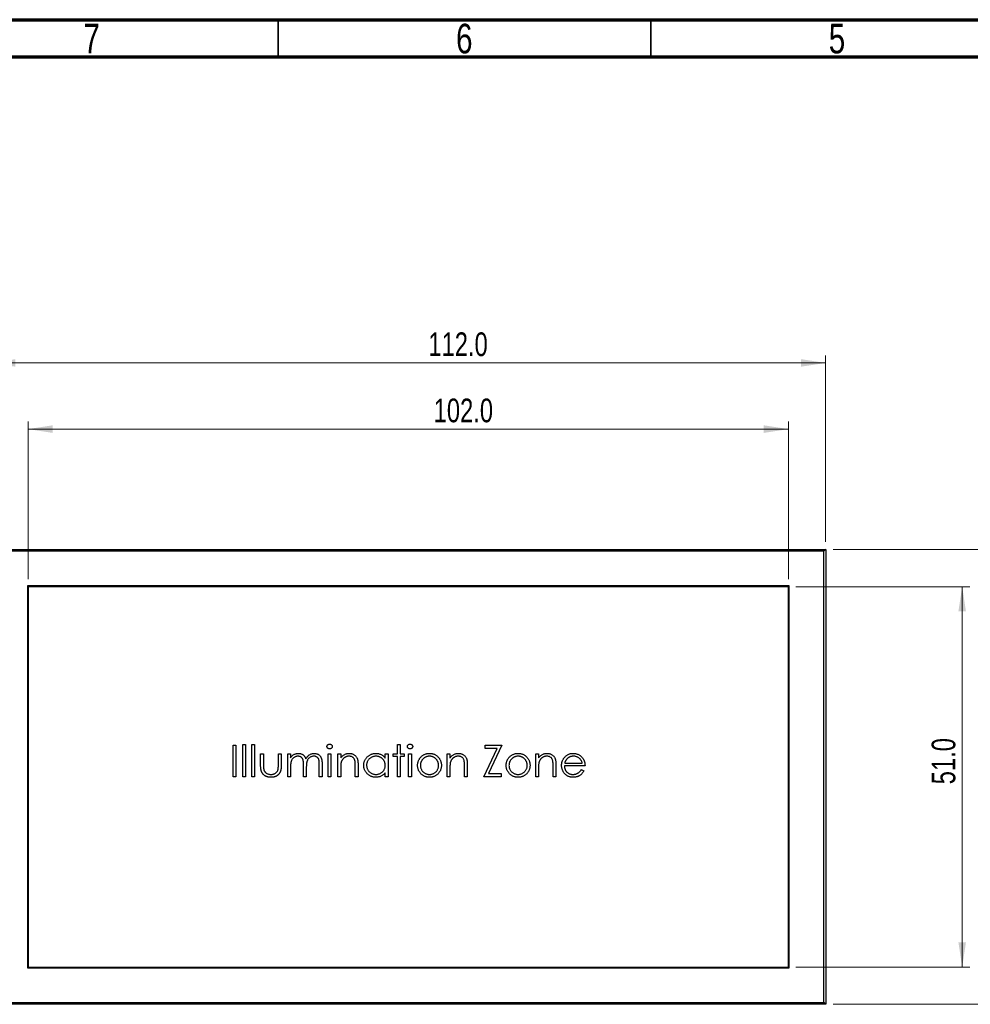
# Model space of a CAD drawing. Header units: millimetres. Extents: x 15 to 415, y 5 to 292.
# Tile 3 of 10: x 80 to 208, y 160 to 292. Entities that reach past the tile are written whole.
import ezdxf

# ---------------------------------------------------------------- set-up
doc = ezdxf.new("R2010")
doc.units = ezdxf.units.MM
doc.styles.add('SLDTEXTSTYLE0', font='TXT', dxfattribs={"width": 0.75})
doc.dimstyles.new('SLDDIMSTYLE0', dxfattribs={"dimtxt": 3.175, "dimasz": 3.302, "dimexe": 0, "dimexo": 0.0625, "dimgap": 0.79375, "dimtad": 1, "dimdec": 1, "dimrnd": 1e-09, "dimzin": 4, "dimdsep": 46, "dimtxsty": 'SLDTEXTSTYLE0', "dimsah": 1, "dimcen": 0.09, "dimadec": 0, "dimazin": 1, "dimtfac": 1, "dimtdec": 1, "dimtofl": 0, "dimtmove": 0, "dimatfit": 3, "dimfxl": 1, "dimfrac": 2, "dimtolj": 1, "dimtzin": 12, "dimarcsym": 0})

# ---------------------------------------------------------------- blocks, each defined once
blk = doc.blocks.new('_D')
at = {"color": 7, "linetype": 'Continuous', "lineweight": 0}
for p, q in [((184.44, 215.97), (207.76, 215.97)), ((206.76, 215.97), (206.76, 164.97)), ((184.44, 164.97), (207.76, 164.97))]:
    blk.add_line(p, q, dxfattribs=at)
at = {"color": 7, "linetype": 'Continuous', "lineweight": 18}
for points in [[(206.76, 215.97), (206.25, 212.67), (207.26, 212.67)], [(206.76, 164.97), (207.26, 168.27), (206.25, 168.27)]]:
    blk.add_solid(points, dxfattribs=at)
at = {"color": 7, "linetype": 'Continuous', "lineweight": 18, "insert": (202.66, 189.47), "char_height": 3.175, "attachment_point": 1, "rotation": 90, "style": 'SLDTEXTSTYLE0'}
blk.add_mtext('51.0', dxfattribs=at)
blk = doc.blocks.new('_D_1')
at = {"color": 7, "linetype": 'Continuous', "lineweight": 0}
for p, q in [((81.44, 216.97), (81.44, 238.1)), ((183.44, 216.97), (183.44, 238.1)), ((183.44, 237.1), (81.44, 237.1))]:
    blk.add_line(p, q, dxfattribs=at)
at = {"color": 7, "linetype": 'Continuous', "lineweight": 18}
for points in [[(81.44, 237.1), (84.74, 236.59), (84.74, 237.61)], [(183.44, 237.1), (180.14, 237.61), (180.14, 236.59)]]:
    blk.add_solid(points, dxfattribs=at)
at = {"color": 7, "linetype": 'Continuous', "lineweight": 18, "insert": (135.85, 241.19), "char_height": 3.175, "attachment_point": 1, "style": 'SLDTEXTSTYLE0'}
blk.add_mtext('102.0', dxfattribs=at)
blk = doc.blocks.new('_D_2')
at = {"color": 7, "linetype": 'Continuous', "lineweight": 0}
for p, q in [((76.44, 221.97), (76.44, 246.97)), ((188.44, 221.97), (188.44, 246.97)), ((76.44, 245.97), (188.44, 245.97))]:
    blk.add_line(p, q, dxfattribs=at)
at = {"color": 7, "linetype": 'Continuous', "lineweight": 18}
for points in [[(76.44, 245.97), (79.74, 245.47), (79.74, 246.48)], [(188.44, 245.97), (185.14, 246.48), (185.14, 245.47)]]:
    blk.add_solid(points, dxfattribs=at)
at = {"color": 7, "linetype": 'Continuous', "lineweight": 18, "insert": (135.14, 250.07), "char_height": 3.175, "attachment_point": 1, "style": 'SLDTEXTSTYLE0'}
blk.add_mtext('112.0', dxfattribs=at)
blk = doc.blocks.new('_D_3')
at = {"color": 7, "linetype": 'Continuous', "lineweight": 0}
for p, q in [((189.44, 220.97), (220.22, 220.97)), ((219.22, 159.97), (219.22, 220.97)), ((189.44, 159.97), (220.22, 159.97))]:
    blk.add_line(p, q, dxfattribs=at)
at = {"color": 7, "linetype": 'Continuous', "lineweight": 18}
for points in [[(219.22, 220.97), (218.72, 217.67), (219.73, 217.67)], [(219.22, 159.97), (219.73, 163.27), (218.72, 163.27)]]:
    blk.add_solid(points, dxfattribs=at)
at = {"color": 7, "linetype": 'Continuous', "lineweight": 18, "insert": (215.13, 189.47), "char_height": 3.175, "attachment_point": 1, "rotation": 90, "style": 'SLDTEXTSTYLE0'}
blk.add_mtext('61.0', dxfattribs=at)

msp = doc.modelspace()

# ---------------------------------------------------------------- linework, layer by layer
at = {"color": 7, "linetype": 'Continuous', "lineweight": 70}
for p, q in [((15, 292), (415, 292)), ((20, 287), (410, 287))]:
    msp.add_line(p, q, dxfattribs=at)
at = {"color": 7, "linetype": 'Continuous', "lineweight": 35}
for p, q in [((115, 287), (115, 292)), ((165, 287), (165, 292))]:
    msp.add_line(p, q, dxfattribs=at)
at = {"color": 7, "linetype": 'Continuous', "lineweight": 25}
for p, q in [((76.443, 220.968), (188.443, 220.968)), ((188.193, 220.718), (76.693, 220.718)), ((188.443, 220.968), (188.193, 220.718)), ((188.193, 160.218), (188.193, 220.718)), ((188.443, 220.968), (188.443, 159.968)), ((183.543, 216.068), (81.343, 216.068)), ((81.343, 216.068), (81.343, 164.868)), ((81.443, 215.968), (81.443, 164.968)), ((183.443, 215.968), (81.443, 215.968)), ((183.443, 164.968), (183.443, 215.968)), ((183.543, 164.868), (183.543, 216.068)), ((108.942, 194.701), (109.322, 194.701)), ((108.942, 190.468), (108.942, 194.701)), ((109.322, 194.701), (109.322, 190.468)), ((110.245, 194.81), (110.625, 194.81)), ((110.245, 190.468), (110.245, 194.81)), ((110.625, 194.81), (110.625, 190.468)), ((111.439, 194.81), (111.819, 194.81)), ((111.439, 190.468), (111.439, 194.81)), ((111.819, 194.81), (111.819, 190.468)), ((130.978, 194.81), (131.357, 194.81)), ((130.978, 193.562), (130.978, 194.81)), ((131.357, 194.81), (131.357, 193.562)), ((142.592, 190.468), (144.368, 194.267)), ((142.755, 194.701), (144.98, 194.701)), ((142.755, 194.267), (142.755, 194.701)), ((144.368, 194.267), (142.755, 194.267)), ((144.98, 194.701), (143.204, 190.902)), ((112.633, 193.562), (113.013, 193.562)), ((112.633, 192.083), (112.633, 193.562)), ((113.013, 193.562), (113.013, 192.127)), ((115.021, 193.562), (115.401, 193.562)), ((115.021, 192.127), (115.021, 193.562)), ((115.401, 193.562), (115.401, 192.055)), ((116.269, 193.562), (116.649, 193.562)), ((116.269, 190.468), (116.269, 193.562)), ((116.649, 193.562), (116.649, 193.024)), ((121.697, 193.562), (122.077, 193.562)), ((121.697, 190.468), (121.697, 193.562)), ((122.077, 193.562), (122.077, 190.468)), ((122.999, 193.562), (123.379, 193.562)), ((122.999, 190.468), (122.999, 193.562)), ((123.379, 193.562), (123.379, 193.004)), ((129.349, 193.562), (129.729, 193.562)), ((129.349, 192.989), (129.349, 193.562)), ((129.729, 193.562), (129.729, 190.468)), ((130.435, 193.182), (130.435, 193.562)), ((130.435, 193.562), (130.978, 193.562)), ((130.978, 193.182), (130.435, 193.182)), ((130.978, 190.468), (130.978, 193.182)), ((131.357, 193.562), (131.9, 193.562)), ((131.357, 193.182), (131.357, 190.468)), ((131.9, 193.182), (131.357, 193.182)), ((131.9, 193.562), (131.9, 193.182)), ((132.497, 193.562), (132.877, 193.562)), ((132.497, 190.468), (132.497, 193.562)), ((132.877, 193.562), (132.877, 190.468)), ((137.653, 193.562), (138.033, 193.562)), ((137.653, 190.468), (137.653, 193.562)), ((138.033, 193.562), (138.033, 193.004)), ((149.539, 193.562), (149.919, 193.562)), ((149.539, 190.468), (149.539, 193.562)), ((149.919, 193.562), (149.919, 193.004)), ((116.649, 191.77), (116.649, 190.468)), ((118.386, 190.468), (118.386, 192.041)), ((118.766, 191.671), (118.766, 190.468)), ((120.503, 190.468), (120.503, 192.145)), ((120.883, 192.144), (120.883, 190.468)), ((123.379, 191.586), (123.379, 190.468)), ((125.333, 190.468), (125.333, 191.923)), ((125.713, 192.048), (125.713, 190.468)), ((138.033, 191.586), (138.033, 190.468)), ((139.987, 190.468), (139.987, 191.923)), ((140.367, 192.048), (140.367, 190.468)), ((149.919, 191.586), (149.919, 190.468)), ((151.873, 190.468), (151.873, 191.923)), ((152.253, 192.048), (152.253, 190.468)), ((156.16, 191.933), (153.392, 191.933)), ((153.432, 192.313), (155.781, 192.313)), ((109.322, 190.468), (108.942, 190.468)), ((110.625, 190.468), (110.245, 190.468)), ((111.819, 190.468), (111.439, 190.468)), ((116.649, 190.468), (116.269, 190.468)), ((118.766, 190.468), (118.386, 190.468)), ((120.883, 190.468), (120.503, 190.468)), ((122.077, 190.468), (121.697, 190.468)), ((123.379, 190.468), (122.999, 190.468)), ((125.713, 190.468), (125.333, 190.468)), ((129.349, 190.468), (129.349, 191.003)), ((129.729, 190.468), (129.349, 190.468)), ((131.357, 190.468), (130.978, 190.468)), ((132.877, 190.468), (132.497, 190.468)), ((138.033, 190.468), (137.653, 190.468)), ((140.367, 190.468), (139.987, 190.468)), ((144.926, 190.468), (142.592, 190.468)), ((143.204, 190.902), (144.926, 190.902)), ((144.926, 190.902), (144.926, 190.468)), ((149.919, 190.468), (149.539, 190.468)), ((152.253, 190.468), (151.873, 190.468)), ((155.66, 191.445), (155.998, 191.268)), ((81.343, 164.868), (183.543, 164.868)), ((81.443, 164.968), (183.443, 164.968)), ((188.443, 159.968), (76.443, 159.968)), ((76.693, 160.218), (188.193, 160.218)), ((188.443, 159.968), (188.193, 160.218))]:
    msp.add_line(p, q, dxfattribs=at)
for points, knots in [([(121.534, 194.537), (121.535, 194.559), (121.538, 194.602), (121.559, 194.664), (121.591, 194.72), (121.636, 194.77), (121.69, 194.811), (121.751, 194.842), (121.816, 194.861), (121.862, 194.863), (121.885, 194.864)], [0, 0, 0, 0, 0.1232899, 0.2421491, 0.3634375, 0.4897454, 0.6181148, 0.7448938, 0.8689323, 1, 1, 1, 1]), ([(121.885, 194.213), (121.862, 194.214), (121.816, 194.216), (121.751, 194.235), (121.69, 194.265), (121.636, 194.307), (121.591, 194.356), (121.558, 194.412), (121.538, 194.473), (121.535, 194.515), (121.534, 194.537)], [0, 0, 0, 0, 0.1318668, 0.2566614, 0.3842132, 0.5133652, 0.6404432, 0.761085, 0.8791455, 1, 1, 1, 1]), ([(121.885, 194.864), (121.909, 194.863), (121.955, 194.861), (122.022, 194.842), (122.082, 194.811), (122.136, 194.77), (122.182, 194.721), (122.215, 194.664), (122.236, 194.602), (122.238, 194.559), (122.239, 194.537)], [0, 0, 0, 0, 0.1318993, 0.2582841, 0.3843411, 0.5119796, 0.638632, 0.7592298, 0.8774122, 1, 1, 1, 1]), ([(122.239, 194.537), (122.238, 194.515), (122.236, 194.473), (122.215, 194.412), (122.182, 194.356), (122.136, 194.307), (122.082, 194.265), (122.022, 194.234), (121.955, 194.216), (121.909, 194.214), (121.885, 194.213)], [0, 0, 0, 0, 0.1201621, 0.2375463, 0.3574971, 0.4849171, 0.6133293, 0.7401504, 0.8673013, 1, 1, 1, 1]), ([(132.334, 194.537), (132.336, 194.559), (132.338, 194.602), (132.359, 194.664), (132.391, 194.72), (132.437, 194.77), (132.491, 194.811), (132.551, 194.842), (132.617, 194.861), (132.662, 194.863), (132.685, 194.864)], [0, 0, 0, 0, 0.1232899, 0.2421491, 0.3634375, 0.4897454, 0.6181148, 0.7448938, 0.8689323, 1, 1, 1, 1]), ([(132.685, 194.213), (132.662, 194.214), (132.617, 194.216), (132.551, 194.235), (132.491, 194.265), (132.437, 194.307), (132.392, 194.356), (132.359, 194.412), (132.338, 194.473), (132.336, 194.515), (132.334, 194.537)], [0, 0, 0, 0, 0.1318668, 0.2566614, 0.3842132, 0.5133652, 0.6404432, 0.761085, 0.8791455, 1, 1, 1, 1]), ([(132.685, 194.864), (132.709, 194.863), (132.755, 194.861), (132.822, 194.842), (132.883, 194.811), (132.937, 194.77), (132.983, 194.721), (133.015, 194.664), (133.036, 194.602), (133.039, 194.559), (133.04, 194.537)], [0, 0, 0, 0, 0.1318993, 0.2582841, 0.3843411, 0.5119796, 0.638632, 0.7592298, 0.8774122, 1, 1, 1, 1]), ([(133.04, 194.537), (133.039, 194.515), (133.036, 194.473), (133.015, 194.412), (132.983, 194.356), (132.937, 194.307), (132.883, 194.265), (132.822, 194.234), (132.755, 194.216), (132.709, 194.214), (132.685, 194.213)], [0, 0, 0, 0, 0.1201621, 0.2375463, 0.3574971, 0.4849171, 0.6133293, 0.7401504, 0.8673013, 1, 1, 1, 1]), ([(116.649, 193.024), (116.684, 193.071), (116.749, 193.161), (116.857, 193.28), (116.964, 193.381), (117.041, 193.433), (117.078, 193.459)], [0, 0, 0, 0, 0.2835948, 0.5433948, 0.7806456, 1, 1, 1, 1]), ([(117.65, 193.236), (117.604, 193.234), (117.512, 193.23), (117.378, 193.197), (117.248, 193.145), (117.124, 193.073), (117.011, 192.984), (116.912, 192.878), (116.829, 192.759), (116.773, 192.647), (116.738, 192.549), (116.714, 192.465), (116.693, 192.372), (116.678, 192.269), (116.664, 192.158), (116.657, 192.037), (116.65, 191.906), (116.649, 191.816), (116.649, 191.77)], [0, 0, 0, 0, 0.0686771, 0.136871, 0.2061144, 0.2775382, 0.349772, 0.4212508, 0.4929108, 0.5670266, 0.6066142, 0.649704, 0.6973032, 0.7490857, 0.8048806, 0.865485, 0.9302371, 1, 1, 1, 1]), ([(117.078, 193.459), (117.129, 193.483), (117.229, 193.531), (117.388, 193.58), (117.551, 193.61), (117.661, 193.614), (117.716, 193.616)], [0, 0, 0, 0, 0.2537341, 0.5030351, 0.7500136, 1, 1, 1, 1]), ([(118.386, 192.041), (118.386, 192.085), (118.386, 192.171), (118.383, 192.293), (118.376, 192.405), (118.369, 192.505), (118.359, 192.594), (118.347, 192.671), (118.334, 192.738), (118.311, 192.811), (118.276, 192.892), (118.22, 192.978), (118.151, 193.054), (118.069, 193.118), (117.977, 193.171), (117.875, 193.209), (117.765, 193.232), (117.689, 193.234), (117.65, 193.236)], [0, 0, 0, 0, 0.0825297, 0.1587789, 0.2277381, 0.2899457, 0.3454988, 0.3938963, 0.4363738, 0.4721223, 0.5363836, 0.5990779, 0.6619482, 0.7263105, 0.7917711, 0.8586473, 0.9273053, 1, 1, 1, 1]), ([(117.716, 193.616), (117.754, 193.615), (117.827, 193.612), (117.937, 193.596), (118.043, 193.568), (118.146, 193.528), (118.242, 193.481), (118.33, 193.425), (118.41, 193.363), (118.48, 193.291), (118.543, 193.207), (118.602, 193.109), (118.655, 192.995), (118.685, 192.912), (118.701, 192.869)], [0, 0, 0, 0, 0.084152, 0.1665323, 0.2488363, 0.3312461, 0.4129571, 0.4904943, 0.5661558, 0.6399873, 0.7167655, 0.8021439, 0.8958332, 1, 1, 1, 1]), ([(118.701, 192.869), (118.717, 192.899), (118.75, 192.957), (118.805, 193.041), (118.862, 193.119), (118.923, 193.191), (118.986, 193.258), (119.053, 193.32), (119.122, 193.376), (119.219, 193.441), (119.344, 193.511), (119.502, 193.572), (119.667, 193.609), (119.779, 193.614), (119.835, 193.616)], [0, 0, 0, 0, 0.0717661, 0.1412255, 0.2091159, 0.2748397, 0.3394829, 0.4024763, 0.4649419, 0.5268326, 0.6474148, 0.7655615, 0.8816151, 1, 1, 1, 1]), ([(119.769, 193.236), (119.721, 193.234), (119.626, 193.231), (119.488, 193.196), (119.355, 193.144), (119.231, 193.069), (119.118, 192.978), (119.02, 192.871), (118.939, 192.749), (118.884, 192.636), (118.85, 192.535), (118.827, 192.447), (118.809, 192.346), (118.792, 192.234), (118.781, 192.11), (118.772, 191.974), (118.767, 191.827), (118.766, 191.724), (118.766, 191.671)], [0, 0, 0, 0, 0.0681582, 0.1347066, 0.201865, 0.2707883, 0.3400243, 0.4080827, 0.4768132, 0.5473461, 0.5856398, 0.628865, 0.6771532, 0.7308028, 0.7898066, 0.854325, 0.9243651, 1, 1, 1, 1]), ([(120.503, 192.145), (120.503, 192.185), (120.502, 192.261), (120.499, 192.37), (120.493, 192.47), (120.486, 192.559), (120.476, 192.639), (120.463, 192.71), (120.449, 192.771), (120.427, 192.839), (120.391, 192.914), (120.335, 192.994), (120.266, 193.065), (120.186, 193.126), (120.094, 193.175), (119.993, 193.211), (119.884, 193.233), (119.808, 193.235), (119.769, 193.236)], [0, 0, 0, 0, 0.078343, 0.1505633, 0.2161511, 0.2756798, 0.3287071, 0.3759044, 0.4173019, 0.4526927, 0.5172653, 0.5812166, 0.6453219, 0.7120245, 0.78013, 0.8502182, 0.9226485, 1, 1, 1, 1]), ([(119.835, 193.616), (119.887, 193.614), (119.989, 193.61), (120.136, 193.58), (120.274, 193.528), (120.402, 193.458), (120.517, 193.369), (120.617, 193.264), (120.701, 193.143), (120.757, 193.029), (120.794, 192.928), (120.817, 192.842), (120.837, 192.747), (120.854, 192.644), (120.867, 192.532), (120.876, 192.41), (120.882, 192.28), (120.882, 192.19), (120.883, 192.144)], [0, 0, 0, 0, 0.0756043, 0.147965, 0.218797, 0.2894704, 0.3597242, 0.4297077, 0.5004965, 0.574429, 0.6139473, 0.6571553, 0.7039728, 0.754939, 0.8097066, 0.868833, 0.9323855, 1, 1, 1, 1]), ([(123.379, 193.004), (123.42, 193.054), (123.499, 193.152), (123.63, 193.281), (123.768, 193.388), (123.913, 193.473), (124.065, 193.536), (124.223, 193.583), (124.388, 193.61), (124.5, 193.614), (124.556, 193.616)], [0, 0, 0, 0, 0.14097597, 0.27356878, 0.39898831, 0.51992978, 0.63811002, 0.7565889, 0.87685975, 1, 1, 1, 1]), ([(124.49, 193.236), (124.46, 193.235), (124.399, 193.234), (124.309, 193.223), (124.222, 193.204), (124.137, 193.179), (124.056, 193.144), (123.975, 193.105), (123.898, 193.056), (123.824, 193.001), (123.754, 192.94), (123.69, 192.877), (123.632, 192.809), (123.58, 192.737), (123.535, 192.662), (123.496, 192.584), (123.463, 192.502), (123.446, 192.445), (123.438, 192.417)], [0, 0, 0, 0, 0.0639861, 0.1266269, 0.1889844, 0.2502302, 0.3123512, 0.3745736, 0.4381475, 0.5029204, 0.5679741, 0.6307713, 0.6929346, 0.7543975, 0.8152184, 0.8761169, 0.9380146, 1, 1, 1, 1]), ([(125.288, 192.627), (125.275, 192.675), (125.251, 192.767), (125.189, 192.893), (125.112, 193), (125.018, 193.087), (124.908, 193.155), (124.782, 193.202), (124.641, 193.231), (124.542, 193.234), (124.49, 193.236)], [0, 0, 0, 0, 0.1355195, 0.2608332, 0.378476, 0.4931776, 0.609281, 0.729981, 0.8592613, 1, 1, 1, 1]), ([(124.556, 193.616), (124.614, 193.614), (124.726, 193.61), (124.889, 193.577), (125.041, 193.521), (125.182, 193.445), (125.309, 193.35), (125.421, 193.239), (125.513, 193.111), (125.575, 192.993), (125.616, 192.888), (125.642, 192.798), (125.664, 192.698), (125.682, 192.588), (125.695, 192.468), (125.705, 192.337), (125.713, 192.196), (125.713, 192.098), (125.713, 192.048)], [0, 0, 0, 0, 0.0772404, 0.1511781, 0.223488, 0.2955426, 0.3669763, 0.4371305, 0.5070436, 0.5785597, 0.6166135, 0.6587562, 0.7044912, 0.7548031, 0.8093316, 0.8682745, 0.9320729, 1, 1, 1, 1]), ([(126.473, 192.023), (126.474, 192.077), (126.477, 192.183), (126.5, 192.34), (126.537, 192.49), (126.59, 192.635), (126.657, 192.773), (126.74, 192.905), (126.836, 193.032), (126.948, 193.15), (127.069, 193.259), (127.198, 193.354), (127.333, 193.436), (127.474, 193.501), (127.622, 193.553), (127.775, 193.59), (127.934, 193.611), (128.043, 193.614), (128.098, 193.616)], [0, 0, 0, 0, 0.0637745, 0.1260788, 0.1869041, 0.2475739, 0.3080034, 0.3691319, 0.4320332, 0.4967908, 0.5616108, 0.6249139, 0.6867263, 0.7480788, 0.8095823, 0.8716307, 0.9348858, 1, 1, 1, 1]), ([(128.103, 193.236), (128.047, 193.234), (127.938, 193.23), (127.777, 193.2), (127.623, 193.149), (127.476, 193.08), (127.34, 192.992), (127.218, 192.887), (127.11, 192.766), (127.019, 192.631), (126.945, 192.485), (126.892, 192.333), (126.858, 192.178), (126.855, 192.072), (126.853, 192.019)], [0, 0, 0, 0, 0.0859205, 0.1695934, 0.2524755, 0.3362445, 0.4195045, 0.5020359, 0.5847746, 0.6698465, 0.7541849, 0.8366582, 0.9180097, 1, 1, 1, 1]), ([(128.098, 193.616), (128.161, 193.614), (128.285, 193.611), (128.466, 193.582), (128.637, 193.534), (128.8, 193.469), (128.954, 193.382), (129.097, 193.273), (129.231, 193.142), (129.309, 193.041), (129.349, 192.989)], [0, 0, 0, 0, 0.1298621, 0.2546535, 0.3760146, 0.4952553, 0.6147977, 0.7381056, 0.8651963, 1, 1, 1, 1]), ([(129.349, 192.008), (129.348, 192.051), (129.346, 192.135), (129.328, 192.258), (129.301, 192.377), (129.262, 192.49), (129.21, 192.597), (129.148, 192.699), (129.074, 192.796), (128.99, 192.885), (128.898, 192.967), (128.801, 193.04), (128.697, 193.1), (128.588, 193.15), (128.474, 193.189), (128.355, 193.215), (128.23, 193.234), (128.146, 193.235), (128.103, 193.236)], [0, 0, 0, 0, 0.0656338, 0.1291881, 0.1912187, 0.2519128, 0.3125075, 0.3734944, 0.4351516, 0.4987415, 0.5620952, 0.6241866, 0.6854757, 0.7460968, 0.8076116, 0.8699666, 0.933951, 1, 1, 1, 1]), ([(133.691, 192.006), (133.693, 192.058), (133.695, 192.161), (133.715, 192.312), (133.748, 192.458), (133.795, 192.598), (133.855, 192.733), (133.928, 192.863), (134.015, 192.987), (134.081, 193.065), (134.115, 193.104)], [0, 0, 0, 0, 0.1289191, 0.2552377, 0.3786786, 0.5010879, 0.6227137, 0.7462408, 0.871589, 1, 1, 1, 1]), ([(135.292, 193.236), (135.251, 193.235), (135.17, 193.232), (135.051, 193.215), (134.936, 193.187), (134.825, 193.148), (134.719, 193.097), (134.618, 193.034), (134.521, 192.961), (134.43, 192.877), (134.346, 192.785), (134.273, 192.687), (134.211, 192.585), (134.159, 192.478), (134.12, 192.366), (134.092, 192.249), (134.075, 192.128), (134.072, 192.046), (134.071, 192.004)], [0, 0, 0, 0, 0.0638459, 0.1260436, 0.1871654, 0.2473993, 0.30838, 0.3697796, 0.4325839, 0.4976408, 0.5624011, 0.6255571, 0.687332, 0.7483127, 0.809791, 0.8717676, 0.9348362, 1, 1, 1, 1]), ([(134.115, 193.104), (134.154, 193.145), (134.232, 193.225), (134.361, 193.329), (134.498, 193.418), (134.642, 193.49), (134.794, 193.547), (134.954, 193.586), (135.122, 193.612), (135.236, 193.615), (135.294, 193.616)], [0, 0, 0, 0, 0.1284975, 0.252713, 0.3748191, 0.4964364, 0.6179106, 0.7412876, 0.8687004, 1, 1, 1, 1]), ([(136.513, 192.004), (136.512, 192.046), (136.51, 192.128), (136.492, 192.249), (136.464, 192.366), (136.426, 192.478), (136.374, 192.585), (136.311, 192.687), (136.238, 192.785), (136.153, 192.877), (136.062, 192.961), (135.965, 193.034), (135.864, 193.096), (135.758, 193.148), (135.647, 193.187), (135.533, 193.215), (135.414, 193.232), (135.333, 193.235), (135.292, 193.236)], [0, 0, 0, 0, 0.0651848, 0.1282737, 0.1902702, 0.2517683, 0.3127687, 0.3747933, 0.4379696, 0.5030474, 0.5681252, 0.6309497, 0.6923691, 0.7529732, 0.8136411, 0.8743552, 0.936573, 1, 1, 1, 1]), ([(135.294, 193.616), (135.352, 193.615), (135.466, 193.612), (135.633, 193.586), (135.792, 193.547), (135.944, 193.492), (136.087, 193.418), (136.223, 193.331), (136.353, 193.227), (136.43, 193.147), (136.469, 193.106)], [0, 0, 0, 0, 0.1317514, 0.2583324, 0.382134, 0.5038044, 0.624693, 0.7468706, 0.8715135, 1, 1, 1, 1]), ([(136.469, 193.106), (136.503, 193.067), (136.57, 192.99), (136.656, 192.865), (136.73, 192.735), (136.79, 192.599), (136.836, 192.459), (136.87, 192.313), (136.889, 192.161), (136.892, 192.058), (136.893, 192.006)], [0, 0, 0, 0, 0.1281573, 0.2538344, 0.3765056, 0.4985337, 0.6213677, 0.7445647, 0.8706338, 1, 1, 1, 1]), ([(138.033, 193.004), (138.074, 193.054), (138.152, 193.152), (138.283, 193.281), (138.422, 193.388), (138.567, 193.473), (138.719, 193.536), (138.877, 193.583), (139.042, 193.61), (139.154, 193.614), (139.21, 193.616)], [0, 0, 0, 0, 0.14097597, 0.27356878, 0.39898831, 0.51992978, 0.63811002, 0.7565889, 0.87685975, 1, 1, 1, 1]), ([(139.144, 193.236), (139.113, 193.235), (139.053, 193.234), (138.963, 193.223), (138.876, 193.204), (138.791, 193.179), (138.709, 193.144), (138.629, 193.105), (138.552, 193.056), (138.477, 193.001), (138.408, 192.94), (138.344, 192.877), (138.286, 192.809), (138.234, 192.737), (138.189, 192.662), (138.15, 192.584), (138.116, 192.502), (138.1, 192.445), (138.092, 192.417)], [0, 0, 0, 0, 0.0639861, 0.1266269, 0.1889844, 0.2502302, 0.3123512, 0.3745736, 0.4381475, 0.5029204, 0.5679741, 0.6307713, 0.6929346, 0.7543975, 0.8152184, 0.8761169, 0.9380146, 1, 1, 1, 1]), ([(139.942, 192.627), (139.929, 192.675), (139.904, 192.767), (139.843, 192.893), (139.766, 193), (139.672, 193.087), (139.562, 193.155), (139.435, 193.202), (139.295, 193.231), (139.196, 193.234), (139.144, 193.236)], [0, 0, 0, 0, 0.1355195, 0.2608332, 0.378476, 0.4931776, 0.609281, 0.729981, 0.8592613, 1, 1, 1, 1]), ([(139.21, 193.616), (139.267, 193.614), (139.379, 193.61), (139.543, 193.577), (139.695, 193.521), (139.836, 193.445), (139.963, 193.35), (140.075, 193.239), (140.167, 193.111), (140.229, 192.993), (140.27, 192.888), (140.296, 192.798), (140.317, 192.698), (140.336, 192.588), (140.349, 192.468), (140.359, 192.337), (140.366, 192.196), (140.367, 192.098), (140.367, 192.048)], [0, 0, 0, 0, 0.0772404, 0.1511781, 0.223488, 0.2955426, 0.3669763, 0.4371305, 0.5070436, 0.5785597, 0.6166135, 0.6587562, 0.7044912, 0.7548031, 0.8093316, 0.8682745, 0.9320729, 1, 1, 1, 1]), ([(145.577, 192.006), (145.578, 192.058), (145.581, 192.161), (145.601, 192.312), (145.634, 192.458), (145.681, 192.598), (145.741, 192.733), (145.814, 192.863), (145.901, 192.987), (145.967, 193.065), (146.001, 193.104)], [0, 0, 0, 0, 0.1289191, 0.2552377, 0.3786786, 0.5010879, 0.6227137, 0.7462408, 0.871589, 1, 1, 1, 1]), ([(147.178, 193.236), (147.137, 193.235), (147.056, 193.232), (146.937, 193.215), (146.822, 193.187), (146.711, 193.148), (146.605, 193.097), (146.504, 193.034), (146.407, 192.961), (146.315, 192.877), (146.232, 192.785), (146.159, 192.687), (146.096, 192.585), (146.045, 192.478), (146.006, 192.366), (145.978, 192.249), (145.96, 192.128), (145.958, 192.046), (145.957, 192.004)], [0, 0, 0, 0, 0.0638459, 0.1260436, 0.1871654, 0.2473993, 0.30838, 0.3697796, 0.4325839, 0.4976408, 0.5624011, 0.6255571, 0.687332, 0.7483127, 0.809791, 0.8717676, 0.9348362, 1, 1, 1, 1]), ([(146.001, 193.104), (146.04, 193.145), (146.118, 193.225), (146.247, 193.329), (146.383, 193.418), (146.528, 193.49), (146.68, 193.547), (146.84, 193.586), (147.007, 193.612), (147.122, 193.615), (147.18, 193.616)], [0, 0, 0, 0, 0.1284975, 0.252713, 0.3748191, 0.4964364, 0.6179106, 0.7412876, 0.8687004, 1, 1, 1, 1]), ([(148.399, 192.004), (148.398, 192.046), (148.396, 192.128), (148.378, 192.249), (148.35, 192.366), (148.312, 192.478), (148.26, 192.585), (148.197, 192.687), (148.124, 192.785), (148.039, 192.877), (147.948, 192.961), (147.851, 193.034), (147.749, 193.096), (147.644, 193.148), (147.533, 193.187), (147.418, 193.215), (147.3, 193.232), (147.219, 193.235), (147.178, 193.236)], [0, 0, 0, 0, 0.0651848, 0.1282737, 0.1902702, 0.2517683, 0.3127687, 0.3747933, 0.4379696, 0.5030474, 0.5681252, 0.6309497, 0.6923691, 0.7529732, 0.8136411, 0.8743552, 0.936573, 1, 1, 1, 1]), ([(147.18, 193.616), (147.238, 193.615), (147.352, 193.612), (147.518, 193.586), (147.678, 193.547), (147.83, 193.492), (147.973, 193.418), (148.109, 193.331), (148.238, 193.227), (148.316, 193.147), (148.355, 193.106)], [0, 0, 0, 0, 0.1317514, 0.2583324, 0.382134, 0.5038044, 0.624693, 0.7468706, 0.8715135, 1, 1, 1, 1]), ([(148.355, 193.106), (148.389, 193.067), (148.456, 192.99), (148.542, 192.865), (148.616, 192.735), (148.675, 192.599), (148.722, 192.459), (148.755, 192.313), (148.775, 192.161), (148.778, 192.058), (148.779, 192.006)], [0, 0, 0, 0, 0.1281573, 0.2538344, 0.3765056, 0.4985337, 0.6213677, 0.7445647, 0.8706338, 1, 1, 1, 1]), ([(149.919, 193.004), (149.96, 193.054), (150.038, 193.152), (150.169, 193.281), (150.308, 193.388), (150.453, 193.473), (150.605, 193.536), (150.763, 193.583), (150.927, 193.61), (151.039, 193.614), (151.096, 193.616)], [0, 0, 0, 0, 0.14097597, 0.27356878, 0.39898831, 0.51992978, 0.63811002, 0.7565889, 0.87685975, 1, 1, 1, 1]), ([(151.03, 193.236), (150.999, 193.235), (150.939, 193.234), (150.849, 193.223), (150.762, 193.204), (150.677, 193.179), (150.595, 193.144), (150.515, 193.105), (150.438, 193.056), (150.363, 193.001), (150.294, 192.94), (150.229, 192.877), (150.172, 192.809), (150.12, 192.737), (150.075, 192.662), (150.036, 192.584), (150.002, 192.502), (149.986, 192.445), (149.977, 192.417)], [0, 0, 0, 0, 0.0639861, 0.1266269, 0.1889844, 0.2502302, 0.3123512, 0.3745736, 0.4381475, 0.5029204, 0.5679741, 0.6307713, 0.6929346, 0.7543975, 0.8152184, 0.8761169, 0.9380146, 1, 1, 1, 1]), ([(151.828, 192.627), (151.815, 192.675), (151.79, 192.767), (151.729, 192.893), (151.652, 193), (151.558, 193.087), (151.447, 193.155), (151.321, 193.202), (151.181, 193.231), (151.081, 193.234), (151.03, 193.236)], [0, 0, 0, 0, 0.1355195, 0.2608332, 0.378476, 0.4931776, 0.609281, 0.729981, 0.8592613, 1, 1, 1, 1]), ([(151.096, 193.616), (151.153, 193.614), (151.265, 193.61), (151.428, 193.577), (151.581, 193.521), (151.722, 193.445), (151.849, 193.35), (151.961, 193.239), (152.053, 193.111), (152.115, 192.993), (152.156, 192.888), (152.181, 192.798), (152.203, 192.698), (152.222, 192.588), (152.235, 192.468), (152.245, 192.337), (152.252, 192.196), (152.253, 192.098), (152.253, 192.048)], [0, 0, 0, 0, 0.0772404, 0.1511781, 0.223488, 0.2955426, 0.3669763, 0.4371305, 0.5070436, 0.5785597, 0.6166135, 0.6587562, 0.7044912, 0.7548031, 0.8093316, 0.8682745, 0.9320729, 1, 1, 1, 1]), ([(153.013, 192.006), (153.014, 192.054), (153.016, 192.148), (153.032, 192.287), (153.061, 192.423), (153.1, 192.555), (153.15, 192.682), (153.211, 192.806), (153.284, 192.926), (153.34, 193.001), (153.369, 193.039)], [0, 0, 0, 0, 0.1280448, 0.2537679, 0.3774284, 0.5005508, 0.6232959, 0.7465783, 0.8723475, 1, 1, 1, 1]), ([(153.369, 193.039), (153.407, 193.085), (153.483, 193.175), (153.61, 193.294), (153.749, 193.393), (153.896, 193.475), (154.053, 193.538), (154.219, 193.584), (154.396, 193.61), (154.516, 193.614), (154.578, 193.616)], [0, 0, 0, 0, 0.1288353, 0.2535893, 0.3746433, 0.49534, 0.6163248, 0.7397593, 0.8668423, 1, 1, 1, 1]), ([(153.8, 192.946), (153.78, 192.928), (153.739, 192.891), (153.685, 192.827), (153.632, 192.758), (153.585, 192.682), (153.541, 192.599), (153.5, 192.51), (153.464, 192.414), (153.443, 192.348), (153.432, 192.313)], [0, 0, 0, 0, 0.1099838, 0.2225805, 0.3384999, 0.4587086, 0.5855353, 0.7175177, 0.8546668, 1, 1, 1, 1]), ([(154.598, 193.236), (154.56, 193.235), (154.485, 193.234), (154.374, 193.22), (154.268, 193.197), (154.166, 193.165), (154.068, 193.124), (153.974, 193.075), (153.884, 193.015), (153.829, 192.969), (153.8, 192.946)], [0, 0, 0, 0, 0.131092, 0.2591413, 0.3841618, 0.505992, 0.6290981, 0.7506691, 0.8740389, 1, 1, 1, 1]), ([(154.578, 193.616), (154.641, 193.614), (154.766, 193.611), (154.947, 193.581), (155.119, 193.534), (155.281, 193.467), (155.433, 193.381), (155.574, 193.275), (155.707, 193.151), (155.784, 193.055), (155.824, 193.007)], [0, 0, 0, 0, 0.1320402, 0.2590328, 0.3818798, 0.5022584, 0.6227522, 0.7447426, 0.8701089, 1, 1, 1, 1]), ([(155.781, 192.313), (155.767, 192.364), (155.74, 192.461), (155.684, 192.595), (155.621, 192.714), (155.546, 192.818), (155.462, 192.91), (155.364, 192.99), (155.255, 193.062), (155.134, 193.123), (155.007, 193.174), (154.873, 193.209), (154.736, 193.233), (154.644, 193.235), (154.598, 193.236)], [0, 0, 0, 0, 0.09624013, 0.18523126, 0.26750052, 0.34440038, 0.41959487, 0.49689063, 0.57663792, 0.66026785, 0.74538662, 0.83004033, 0.91447421, 1, 1, 1, 1]), ([(155.824, 193.007), (155.851, 192.97), (155.904, 192.898), (155.971, 192.779), (156.029, 192.655), (156.075, 192.523), (156.113, 192.385), (156.14, 192.241), (156.156, 192.089), (156.159, 191.986), (156.16, 191.933)], [0, 0, 0, 0, 0.1185218, 0.2362548, 0.3561744, 0.4772497, 0.6015399, 0.7296184, 0.8621583, 1, 1, 1, 1]), ([(114.02, 190.414), (113.982, 190.414), (113.908, 190.415), (113.8, 190.424), (113.696, 190.438), (113.597, 190.458), (113.502, 190.484), (113.412, 190.514), (113.328, 190.551), (113.248, 190.594), (113.173, 190.642), (113.103, 190.694), (113.037, 190.751), (112.976, 190.812), (112.921, 190.879), (112.871, 190.949), (112.825, 191.024), (112.784, 191.104), (112.748, 191.192), (112.717, 191.289), (112.691, 191.396), (112.67, 191.514), (112.653, 191.642), (112.641, 191.78), (112.635, 191.928), (112.634, 192.031), (112.633, 192.083)], [0, 0, 0, 0, 0.0451517, 0.0887273, 0.1305341, 0.1710707, 0.2100958, 0.2477692, 0.2848494, 0.3209855, 0.3563874, 0.3915493, 0.4261914, 0.4605111, 0.4949714, 0.5295336, 0.5645757, 0.6000962, 0.6375349, 0.6782134, 0.7225827, 0.7701823, 0.8218793, 0.877067, 0.936524, 1, 1, 1, 1]), ([(113.013, 192.127), (113.013, 192.085), (113.014, 192.004), (113.016, 191.888), (113.021, 191.782), (113.028, 191.687), (113.036, 191.601), (113.046, 191.526), (113.057, 191.461), (113.068, 191.422), (113.073, 191.403)], [0, 0, 0, 0, 0.1736166, 0.3321204, 0.4779363, 0.6099318, 0.7270315, 0.8316714, 0.9217155, 1, 1, 1, 1]), ([(115.401, 192.055), (115.401, 192.004), (115.399, 191.905), (115.393, 191.761), (115.381, 191.626), (115.364, 191.502), (115.344, 191.387), (115.317, 191.282), (115.286, 191.186), (115.25, 191.1), (115.209, 191.021), (115.164, 190.946), (115.113, 190.877), (115.058, 190.811), (114.998, 190.75), (114.933, 190.694), (114.864, 190.641), (114.789, 190.594), (114.71, 190.551), (114.626, 190.514), (114.536, 190.484), (114.442, 190.458), (114.344, 190.438), (114.24, 190.424), (114.131, 190.415), (114.058, 190.414), (114.02, 190.414)], [0, 0, 0, 0, 0.06221, 0.120696, 0.1755485, 0.2261906, 0.2737107, 0.3173021, 0.3578373, 0.3954278, 0.4310885, 0.4660975, 0.5010152, 0.5354236, 0.5701735, 0.6047651, 0.640093, 0.6759387, 0.7122248, 0.7494555, 0.7876011, 0.8267838, 0.8678286, 0.9101595, 0.9539387, 1, 1, 1, 1]), ([(114.958, 191.373), (114.963, 191.39), (114.975, 191.427), (114.987, 191.49), (114.998, 191.566), (115.007, 191.654), (115.013, 191.755), (115.017, 191.868), (115.021, 191.993), (115.021, 192.081), (115.021, 192.127)], [0, 0, 0, 0, 0.0696928, 0.1540737, 0.2545915, 0.3714654, 0.5047546, 0.6534943, 0.8189527, 1, 1, 1, 1]), ([(123.438, 192.417), (123.433, 192.396), (123.423, 192.35), (123.411, 192.276), (123.401, 192.19), (123.393, 192.092), (123.388, 191.982), (123.382, 191.861), (123.38, 191.728), (123.379, 191.635), (123.379, 191.586)], [0, 0, 0, 0, 0.0769955, 0.1676151, 0.2710524, 0.3894595, 0.5208428, 0.6663988, 0.8260936, 1, 1, 1, 1]), ([(125.333, 191.923), (125.333, 191.965), (125.332, 192.046), (125.331, 192.161), (125.328, 192.266), (125.323, 192.359), (125.316, 192.442), (125.309, 192.514), (125.3, 192.574), (125.292, 192.611), (125.288, 192.627)], [0, 0, 0, 0, 0.17885, 0.3421096, 0.4898257, 0.6232544, 0.7400797, 0.8414827, 0.9289077, 1, 1, 1, 1]), ([(128.086, 190.414), (128.031, 190.415), (127.923, 190.418), (127.765, 190.441), (127.612, 190.477), (127.466, 190.528), (127.326, 190.595), (127.191, 190.676), (127.063, 190.771), (126.944, 190.881), (126.833, 191), (126.736, 191.127), (126.656, 191.261), (126.588, 191.401), (126.536, 191.548), (126.5, 191.701), (126.477, 191.86), (126.474, 191.968), (126.473, 192.023)], [0, 0, 0, 0, 0.06462, 0.1274335, 0.1890041, 0.2499301, 0.3106685, 0.372329, 0.4349391, 0.4995755, 0.5641912, 0.6267352, 0.6881093, 0.7492936, 0.8103305, 0.8719012, 0.9350459, 1, 1, 1, 1]), ([(126.853, 192.019), (126.855, 191.966), (126.86, 191.861), (126.892, 191.705), (126.946, 191.553), (127.02, 191.406), (127.113, 191.27), (127.22, 191.147), (127.344, 191.041), (127.48, 190.953), (127.626, 190.881), (127.78, 190.831), (127.938, 190.799), (128.045, 190.795), (128.099, 190.794)], [0, 0, 0, 0, 0.0815893, 0.1628589, 0.2454837, 0.3308071, 0.4164934, 0.4998932, 0.5830482, 0.6671579, 0.7513119, 0.8337848, 0.9162565, 1, 1, 1, 1]), ([(128.099, 190.794), (128.154, 190.796), (128.264, 190.8), (128.425, 190.83), (128.582, 190.881), (128.731, 190.951), (128.871, 191.037), (128.996, 191.139), (129.102, 191.257), (129.192, 191.387), (129.262, 191.53), (129.313, 191.681), (129.344, 191.842), (129.347, 191.952), (129.349, 192.008)], [0, 0, 0, 0, 0.08480239, 0.16866354, 0.25255192, 0.33823969, 0.42310266, 0.50555605, 0.58617566, 0.66713572, 0.74849918, 0.8304524, 0.91345571, 1, 1, 1, 1]), ([(135.294, 190.414), (135.236, 190.415), (135.123, 190.418), (134.958, 190.44), (134.801, 190.478), (134.652, 190.531), (134.51, 190.598), (134.377, 190.68), (134.252, 190.778), (134.137, 190.889), (134.033, 191.01), (133.941, 191.138), (133.864, 191.27), (133.801, 191.408), (133.751, 191.55), (133.717, 191.698), (133.695, 191.85), (133.692, 191.954), (133.691, 192.006)], [0, 0, 0, 0, 0.0687423, 0.1346352, 0.1983242, 0.260825, 0.3227136, 0.3845545, 0.4469129, 0.5109576, 0.5749307, 0.6366845, 0.6974831, 0.7571338, 0.8169657, 0.8768184, 0.9376626, 1, 1, 1, 1]), ([(134.071, 192.004), (134.073, 191.95), (134.077, 191.842), (134.108, 191.684), (134.161, 191.532), (134.232, 191.387), (134.32, 191.253), (134.425, 191.134), (134.544, 191.031), (134.677, 190.946), (134.82, 190.878), (134.972, 190.83), (135.13, 190.798), (135.238, 190.795), (135.292, 190.794)], [0, 0, 0, 0, 0.08473274, 0.16817865, 0.2514882, 0.33584067, 0.41983449, 0.50234488, 0.58364902, 0.66593101, 0.74871653, 0.83104734, 0.91440981, 1, 1, 1, 1]), ([(135.292, 190.794), (135.347, 190.795), (135.455, 190.798), (135.613, 190.829), (135.764, 190.878), (135.907, 190.946), (136.039, 191.031), (136.16, 191.134), (136.263, 191.254), (136.352, 191.388), (136.424, 191.532), (136.476, 191.684), (136.508, 191.842), (136.511, 191.95), (136.513, 192.004)], [0, 0, 0, 0, 0.08560569, 0.16898326, 0.25090758, 0.3337081, 0.41600498, 0.49765957, 0.57989329, 0.66390232, 0.74846625, 0.83179089, 0.91525191, 1, 1, 1, 1]), ([(136.893, 192.006), (136.892, 191.954), (136.89, 191.85), (136.868, 191.698), (136.833, 191.55), (136.784, 191.408), (136.72, 191.27), (136.643, 191.138), (136.551, 191.01), (136.447, 190.889), (136.332, 190.778), (136.208, 190.681), (136.076, 190.598), (135.935, 190.53), (135.786, 190.478), (135.629, 190.44), (135.464, 190.418), (135.351, 190.415), (135.294, 190.414)], [0, 0, 0, 0, 0.062416, 0.123337, 0.1832651, 0.2431724, 0.3028984, 0.3637736, 0.4256053, 0.489659, 0.5537846, 0.6162215, 0.6778545, 0.7395169, 0.8020965, 0.8658658, 0.9315078, 1, 1, 1, 1]), ([(138.092, 192.417), (138.087, 192.396), (138.076, 192.35), (138.065, 192.276), (138.055, 192.19), (138.047, 192.092), (138.041, 191.982), (138.036, 191.861), (138.034, 191.728), (138.033, 191.635), (138.033, 191.586)], [0, 0, 0, 0, 0.0769955, 0.1676151, 0.2710524, 0.3894595, 0.5208428, 0.6663988, 0.8260936, 1, 1, 1, 1]), ([(139.987, 191.923), (139.987, 191.965), (139.986, 192.046), (139.985, 192.161), (139.981, 192.266), (139.977, 192.359), (139.97, 192.442), (139.962, 192.514), (139.953, 192.574), (139.946, 192.611), (139.942, 192.627)], [0, 0, 0, 0, 0.17885, 0.3421096, 0.4898257, 0.6232544, 0.7400797, 0.8414827, 0.9289077, 1, 1, 1, 1]), ([(147.18, 190.414), (147.122, 190.415), (147.009, 190.418), (146.844, 190.44), (146.686, 190.478), (146.537, 190.531), (146.396, 190.598), (146.263, 190.68), (146.138, 190.778), (146.023, 190.889), (145.919, 191.01), (145.827, 191.138), (145.75, 191.27), (145.687, 191.408), (145.637, 191.55), (145.603, 191.698), (145.581, 191.85), (145.578, 191.954), (145.577, 192.006)], [0, 0, 0, 0, 0.0687423, 0.1346352, 0.1983242, 0.260825, 0.3227136, 0.3845545, 0.4469129, 0.5109576, 0.5749307, 0.6366845, 0.6974831, 0.7571338, 0.8169657, 0.8768184, 0.9376626, 1, 1, 1, 1]), ([(145.957, 192.004), (145.959, 191.95), (145.963, 191.842), (145.994, 191.684), (146.047, 191.532), (146.118, 191.387), (146.206, 191.253), (146.311, 191.134), (146.43, 191.031), (146.563, 190.946), (146.706, 190.878), (146.857, 190.83), (147.015, 190.798), (147.123, 190.795), (147.178, 190.794)], [0, 0, 0, 0, 0.08473274, 0.16817865, 0.2514882, 0.33584067, 0.41983449, 0.50234488, 0.58364902, 0.66593101, 0.74871653, 0.83104734, 0.91440981, 1, 1, 1, 1]), ([(147.178, 190.794), (147.233, 190.795), (147.341, 190.798), (147.499, 190.829), (147.65, 190.878), (147.793, 190.946), (147.925, 191.031), (148.045, 191.134), (148.149, 191.254), (148.238, 191.388), (148.31, 191.532), (148.362, 191.684), (148.394, 191.842), (148.397, 191.95), (148.399, 192.004)], [0, 0, 0, 0, 0.08560569, 0.16898326, 0.25090758, 0.3337081, 0.41600498, 0.49765957, 0.57989329, 0.66390232, 0.74846625, 0.83179089, 0.91525191, 1, 1, 1, 1]), ([(148.779, 192.006), (148.778, 191.954), (148.776, 191.85), (148.754, 191.698), (148.719, 191.55), (148.67, 191.408), (148.606, 191.27), (148.529, 191.138), (148.437, 191.01), (148.333, 190.889), (148.218, 190.778), (148.094, 190.681), (147.962, 190.598), (147.82, 190.53), (147.672, 190.478), (147.515, 190.44), (147.35, 190.418), (147.237, 190.415), (147.18, 190.414)], [0, 0, 0, 0, 0.062416, 0.123337, 0.1832651, 0.2431724, 0.3028984, 0.3637736, 0.4256053, 0.489659, 0.5537846, 0.6162215, 0.6778545, 0.7395169, 0.8020965, 0.8658658, 0.9315078, 1, 1, 1, 1]), ([(149.977, 192.417), (149.973, 192.396), (149.962, 192.35), (149.951, 192.276), (149.941, 192.19), (149.932, 192.092), (149.927, 191.982), (149.922, 191.861), (149.92, 191.728), (149.919, 191.635), (149.919, 191.586)], [0, 0, 0, 0, 0.0769955, 0.1676151, 0.2710524, 0.3894595, 0.5208428, 0.6663988, 0.8260936, 1, 1, 1, 1]), ([(151.873, 191.923), (151.873, 191.965), (151.872, 192.046), (151.871, 192.161), (151.867, 192.266), (151.863, 192.359), (151.856, 192.442), (151.848, 192.514), (151.839, 192.574), (151.831, 192.611), (151.828, 192.627)], [0, 0, 0, 0, 0.17885, 0.3421096, 0.4898257, 0.6232544, 0.7400797, 0.8414827, 0.9289077, 1, 1, 1, 1]), ([(154.569, 190.414), (154.509, 190.415), (154.393, 190.418), (154.225, 190.441), (154.066, 190.479), (153.917, 190.532), (153.778, 190.602), (153.649, 190.686), (153.529, 190.786), (153.423, 190.901), (153.327, 191.024), (153.243, 191.152), (153.172, 191.285), (153.114, 191.422), (153.068, 191.562), (153.036, 191.707), (153.017, 191.855), (153.014, 191.956), (153.013, 192.006)], [0, 0, 0, 0, 0.0715787, 0.1396292, 0.2047967, 0.268135, 0.3298137, 0.3913014, 0.4534335, 0.5165517, 0.5796313, 0.6411189, 0.701294, 0.7608103, 0.8199317, 0.8789196, 0.9389828, 1, 1, 1, 1]), ([(153.392, 191.933), (153.394, 191.893), (153.398, 191.812), (153.415, 191.695), (153.442, 191.583), (153.48, 191.478), (153.526, 191.378), (153.582, 191.283), (153.649, 191.195), (153.723, 191.112), (153.806, 191.038), (153.894, 190.972), (153.987, 190.917), (154.085, 190.872), (154.187, 190.836), (154.294, 190.812), (154.406, 190.796), (154.482, 190.794), (154.521, 190.794)], [0, 0, 0, 0, 0.06838462, 0.13447559, 0.19839106, 0.26075348, 0.32182922, 0.38303724, 0.44465312, 0.50739801, 0.56982524, 0.63077764, 0.69092869, 0.75094513, 0.81104948, 0.87233085, 0.93500409, 1, 1, 1, 1]), ([(113.073, 191.403), (113.081, 191.38), (113.098, 191.335), (113.127, 191.269), (113.163, 191.208), (113.203, 191.15), (113.249, 191.095), (113.3, 191.046), (113.355, 190.998), (113.437, 190.942), (113.549, 190.882), (113.697, 190.83), (113.856, 190.799), (113.966, 190.795), (114.023, 190.794)], [0, 0, 0, 0, 0.0604867, 0.1197159, 0.1780862, 0.2359713, 0.2946098, 0.353536, 0.4131613, 0.4745453, 0.5992335, 0.7270292, 0.8596954, 1, 1, 1, 1]), ([(114.023, 190.794), (114.08, 190.795), (114.189, 190.799), (114.347, 190.829), (114.491, 190.879), (114.621, 190.949), (114.734, 191.035), (114.829, 191.135), (114.907, 191.247), (114.941, 191.331), (114.958, 191.373)], [0, 0, 0, 0, 0.1446324, 0.279837, 0.4083713, 0.5330429, 0.6535963, 0.7700157, 0.8843395, 1, 1, 1, 1]), ([(129.349, 191.003), (129.306, 190.955), (129.223, 190.86), (129.083, 190.737), (128.935, 190.635), (128.78, 190.552), (128.616, 190.49), (128.446, 190.446), (128.268, 190.418), (128.147, 190.415), (128.086, 190.414)], [0, 0, 0, 0, 0.1342984, 0.262085, 0.3862699, 0.5071646, 0.6273002, 0.7481449, 0.8723702, 1, 1, 1, 1]), ([(154.521, 190.794), (154.559, 190.794), (154.634, 190.796), (154.746, 190.81), (154.857, 190.833), (154.965, 190.864), (155.068, 190.902), (155.164, 190.948), (155.252, 190.999), (155.335, 191.058), (155.414, 191.129), (155.494, 191.218), (155.579, 191.324), (155.632, 191.403), (155.66, 191.445)], [0, 0, 0, 0, 0.0825923, 0.1638789, 0.2456587, 0.3277257, 0.40861, 0.4857491, 0.5591691, 0.6302685, 0.705306, 0.792065, 0.8897964, 1, 1, 1, 1]), ([(155.998, 191.268), (155.971, 191.22), (155.918, 191.127), (155.828, 191), (155.734, 190.885), (155.631, 190.786), (155.523, 190.7), (155.408, 190.624), (155.287, 190.56), (155.159, 190.506), (155.023, 190.464), (154.879, 190.435), (154.727, 190.417), (154.622, 190.415), (154.569, 190.414)], [0, 0, 0, 0, 0.0933699, 0.1816608, 0.2658742, 0.3463548, 0.4245999, 0.5019032, 0.5799921, 0.6584434, 0.7386722, 0.8218941, 0.9088008, 1, 1, 1, 1])]:
    msp.add_open_spline(points, degree=3, knots=knots, dxfattribs=at)

# ---------------------------------------------------------------- texts
at = {"color": 7, "linetype": 'Continuous', "lineweight": 0, "char_height": 3.969, "attachment_point": 2, "style": 'SLDTEXTSTYLE0'}
for s, insert in [('7', (89.96, 291.454)), ('6', (139.96, 291.454)), ('5', (189.96, 291.454))]:
    msp.add_mtext(s, dxfattribs=dict(at, insert=insert))

# ---------------------------------------------------------------- dimensions: what is measured, and where the dimension line sits
at = {"color": 7, "linetype": 'Continuous', "lineweight": 18}
for base, p1, p2, picture, middle in [((188.443, 245.973), (76.443, 220.968), (188.443, 220.968), '_D_2', (140.419, 245.973)), ((81.443, 237.101), (183.443, 215.968), (81.443, 215.968), '_D_1', (141.131, 237.101))]:
    dim = msp.add_linear_dim(base=base, p1=p1, p2=p2, dimstyle='SLDDIMSTYLE0', dxfattribs=at)
    dim.commit()
    dim.dimension.update_dxf_attribs({"geometry": picture, "text_midpoint": middle, "dimtype": 160})
for base, p1, p2, picture, middle in [((219.224, 220.968), (188.443, 159.968), (188.443, 220.968), '_D_3', (219.224, 193.576)), ((206.756, 164.968), (183.443, 215.968), (183.443, 164.968), '_D', (206.756, 193.576))]:
    dim = msp.add_linear_dim(base=base, p1=p1, p2=p2, angle=90, dimstyle='SLDDIMSTYLE0', dxfattribs=at)
    dim.commit()
    dim.dimension.update_dxf_attribs({"geometry": picture, "text_midpoint": middle, "dimtype": 160})

doc.saveas('drawing.dxf')
